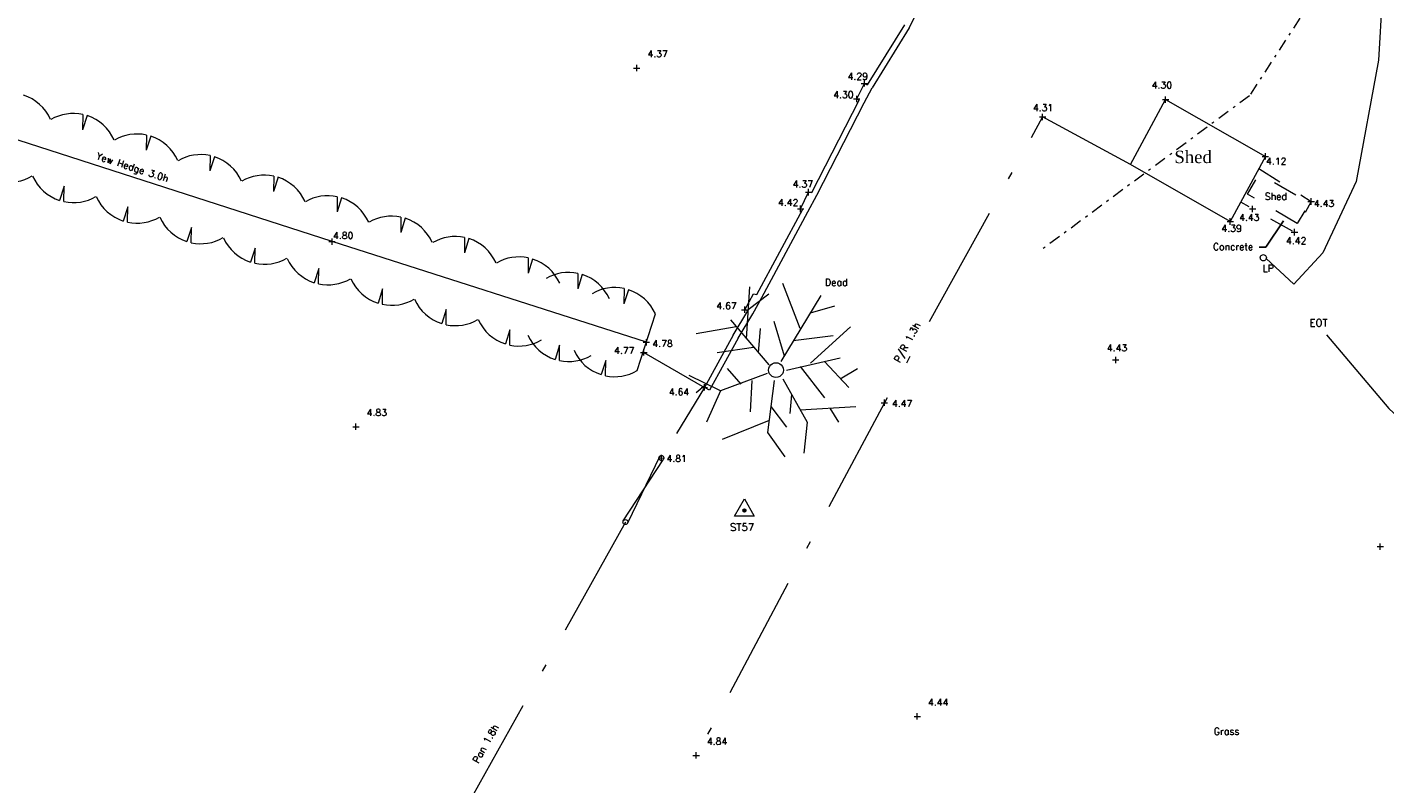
# Model space of a CAD drawing. Header units: metres. Extents: x 639013 to 639566, y 257273 to 257664.
# Tile 19 of 78: x 639257 to 639312, y 257319 to 257350. Entities that reach past the tile are written whole.
import ezdxf
from ezdxf.lldxf.tags import DXFTag

# ---------------------------------------------------------------- set-up
doc = ezdxf.new("R2010")
doc.units = ezdxf.units.M
for name, pattern in [('65208756-SWE-ZZ-XX-M-C-0002-FC06T002$0$03', [3, 1, -1, 1]), ('65208756-SWE-ZZ-XX-M-C-0002-FC06T002$0$18', [13.5, 5, -1.6, 0.3, -1.6, 5]), ('65208756-SWE-ZZ-XX-M-C-0002-FC06T002$0$DASHDOT', [0.96, 0.48, -0.24, 0, -0.24]), ('65208756-SWE-ZZ-XX-M-C-0002-FC06T002$0$DASHMIN', [0.42, 0.28, -0.14])]:
    doc.linetypes.add(name, pattern=pattern)
for name, color, linetype, lineweight in [('65208756-SWE-ZZ-XX-M-C-0002-FC06T002$0$0not0', 253, 'Continuous', 0), ('65208756-SWE-ZZ-XX-M-C-0002-FC06T002$0$Fence', 253, '65208756-SWE-ZZ-XX-M-C-0002-FC06T002$0$DASHDOT', 0), ('65208756-SWE-ZZ-XX-M-C-0002-FC06T002$0$Service_Electric', 253, '65208756-SWE-ZZ-XX-M-C-0002-FC06T002$0$ELEC', 0), ('65208756-SWE-ZZ-XX-M-C-0002-FC06T002$0$Service_Unidentified', 253, '65208756-SWE-ZZ-XX-M-C-0002-FC06T002$0$DASHMIN', 0), ('65208756-SWE-ZZ-XX-M-C-0002-FC06T002$0$SS_BUILD_TEMP', 253, '65208756-SWE-ZZ-XX-M-C-0002-FC06T002$0$03', 0), ('65208756-SWE-ZZ-XX-M-C-0002-FC06T002$0$SS_BUILDING', 253, 'Continuous', 0), ('65208756-SWE-ZZ-XX-M-C-0002-FC06T002$0$SS_CONTROL', 253, 'Continuous', 0), ('65208756-SWE-ZZ-XX-M-C-0002-FC06T002$0$SS_DETAIL', 253, '65208756-SWE-ZZ-XX-M-C-0002-FC06T002$0$03', 0), ('65208756-SWE-ZZ-XX-M-C-0002-FC06T002$0$SS_FENCE', 253, '65208756-SWE-ZZ-XX-M-C-0002-FC06T002$0$18', 0), ('65208756-SWE-ZZ-XX-M-C-0002-FC06T002$0$SS_GATE', 253, 'Continuous', 0), ('65208756-SWE-ZZ-XX-M-C-0002-FC06T002$0$SS_HEDGE', 253, 'Continuous', 0), ('65208756-SWE-ZZ-XX-M-C-0002-FC06T002$0$SS_INTERNAL', 253, 'Continuous', 0), ('65208756-SWE-ZZ-XX-M-C-0002-FC06T002$0$SS_TEXT_GEN', 253, 'Continuous', 0), ('65208756-SWE-ZZ-XX-M-C-0002-FC06T002$0$SS_TXT_LEV_BLD', 253, 'Continuous', 0), ('65208756-SWE-ZZ-XX-M-C-0002-FC06T002$0$SS_TXT_LEV_GEN', 253, 'Continuous', 0), ('65208756-SWE-ZZ-XX-M-C-0002-FC06T002$0$SS_TXT_LEV_PNT', 253, 'Continuous', 0), ('65208756-SWE-ZZ-XX-M-C-0002-FC06T002$0$SS_TXT_TREE', 253, 'Continuous', 0), ('65208756-SWE-ZZ-XX-M-C-0002-FC06T002$0$SS_TXT_UTL', 253, 'Continuous', 0), ('65208756-SWE-ZZ-XX-M-C-0002-FC06T002$0$SS_WALL', 253, 'Continuous', 0)]:
    doc.layers.add(name, color=color, linetype=linetype, lineweight=lineweight)
doc.layers.add('Z-Xref', color=7, linetype='Continuous')
doc.styles.add('65208756-SWE-ZZ-XX-M-C-0002-FC06T002$0$ROMANS', font='ROMANS')
doc.styles.add('65208756-SWE-ZZ-XX-M-C-0002-FC06T002$0$STANDARD', font='txt')
doc.styles.add('65208756-SWE-ZZ-XX-M-C-0002-FC06T002$0$surv', font='romantic.ttf', dxfattribs={"height": 0.5})
doc.linetypes.add('65208756-SWE-ZZ-XX-M-C-0002-FC06T002$0$ELEC', pattern='A,0.4,-0.2,0.4,-0.2,["E",65208756-SWE-ZZ-XX-M-C-0002-FC06T002$0$ROMANS,S=0.3,R=0,X=0,Y=-0.15],-0.6', length=1.8)
tags = doc.linetypes.add('65208756-SWE-ZZ-XX-M-C-0002-FC06T002$0$ELEC B3', pattern='A,0.4,-0.2,0.4,-0.2,["E(B3)",65208756-SWE-ZZ-XX-M-C-0002-FC06T002$0$ROMANS,S=0.25,R=0,X=0,Y=-0.15],-1.5', length=2.7).pattern_tags.tags
tags[10] = DXFTag(74, 10)
tags = doc.linetypes.add('65208756-SWE-ZZ-XX-M-C-0002-FC06T002$0$UNIDENT EML B3', pattern='A,0.4,-0.2,0.4,-0.2,["EML(B3)",65208756-SWE-ZZ-XX-M-C-0002-FC06T002$0$ROMANS,S=0.25,R=0,X=0,Y=-0.15],-1.8', length=3).pattern_tags.tags
tags[10] = DXFTag(74, 10)
doc.dimstyles.new('65208756-SWE-ZZ-XX-M-C-0002-FC06T002$0$STANDARD', dxfattribs={"dimtxt": 0.18, "dimasz": 0.18, "dimexe": 0.18, "dimexo": 0.0625, "dimgap": 0.09, "dimtad": 0, "dimtih": 1, "dimtoh": 1, "dimdec": 4, "dimzin": 0, "dimdsep": 46, "dimtxsty": '65208756-SWE-ZZ-XX-M-C-0002-FC06T002$0$STANDARD', "dimcen": 0.09, "dimadec": 0, "dimazin": 0, "dimtfac": 1, "dimtdec": 4, "dimtofl": 0, "dimtmove": 0, "dimatfit": 3, "dimfxl": 1, "dimtolj": 1, "dimtzin": 0, "dimarcsym": 0})

# ---------------------------------------------------------------- blocks, each defined once
blk = doc.blocks.new('65208756-SWE-ZZ-XX-M-C-0002-FC06T002')
at = {"layer": '65208756-SWE-ZZ-XX-M-C-0002-FC06T002$0$0not0', "linetype": 'Continuous'}
for p, q in [((639281.779, 257347.861), (639282.039, 257347.861)), ((639281.909, 257347.731), (639281.909, 257347.991)), ((639290.975, 257347.24), (639291.235, 257347.24)), ((639291.105, 257347.11), (639291.105, 257347.37)), ((639290.661, 257346.611), (639290.921, 257346.611)), ((639290.791, 257346.481), (639290.791, 257346.741)), ((639303.128, 257346.587), (639303.388, 257346.587)), ((639303.258, 257346.457), (639303.258, 257346.717)), ((639298.161, 257345.885), (639298.421, 257345.885)), ((639298.291, 257345.755), (639298.291, 257346.015)), ((639307.155, 257344.291), (639307.415, 257344.291)), ((639307.285, 257344.161), (639307.285, 257344.421)), ((639288.716, 257342.846), (639288.976, 257342.847)), ((639288.846, 257342.716), (639288.846, 257342.976)), ((639309.136, 257342.341), (639309.136, 257342.601)), ((639288.392, 257342.175), (639288.652, 257342.175)), ((639288.522, 257342.045), (639288.522, 257342.305)), ((639306.642, 257342.172), (639306.902, 257342.172)), ((639306.772, 257342.042), (639306.772, 257342.302)), ((639309.006, 257342.471), (639309.266, 257342.471)), ((639305.741, 257341.665), (639306.001, 257341.665)), ((639305.871, 257341.535), (639305.871, 257341.795)), ((639269.609, 257340.721), (639269.609, 257340.981)), ((639308.334, 257341.233), (639308.594, 257341.233)), ((639308.464, 257341.103), (639308.464, 257341.363)), ((639269.479, 257340.851), (639269.739, 257340.851)), ((639307.079, 257340.2), (639307.084, 257340.232)), ((639307.084, 257340.167), (639307.079, 257340.2)), ((639307.084, 257340.232), (639307.096, 257340.262)), ((639307.096, 257340.137), (639307.084, 257340.167)), ((639307.096, 257340.262), (639307.116, 257340.287)), ((639307.116, 257340.112), (639307.096, 257340.137)), ((639307.116, 257340.287), (639307.141, 257340.307)), ((639307.141, 257340.092), (639307.116, 257340.112)), ((639307.141, 257340.307), (639307.171, 257340.32)), ((639307.171, 257340.08), (639307.141, 257340.092)), ((639307.171, 257340.32), (639307.204, 257340.325)), ((639307.204, 257340.075), (639307.171, 257340.08)), ((639307.204, 257340.325), (639307.236, 257340.32)), ((639307.236, 257340.08), (639307.204, 257340.075)), ((639307.236, 257340.32), (639307.266, 257340.307)), ((639307.266, 257340.092), (639307.236, 257340.08)), ((639307.266, 257340.307), (639307.291, 257340.287)), ((639307.291, 257340.112), (639307.266, 257340.092)), ((639307.291, 257340.287), (639307.311, 257340.263)), ((639307.311, 257340.138), (639307.291, 257340.112)), ((639307.311, 257340.263), (639307.324, 257340.233)), ((639307.324, 257340.168), (639307.311, 257340.138)), ((639307.324, 257340.233), (639307.329, 257340.2)), ((639307.329, 257340.2), (639307.324, 257340.168)), ((639286.271, 257337.973), (639286.271, 257338.233)), ((639286.141, 257338.103), (639286.401, 257338.103)), ((639282.168, 257336.786), (639282.428, 257336.787)), ((639282.298, 257336.656), (639282.298, 257336.916)), ((639282.063, 257336.379), (639282.323, 257336.379)), ((639282.193, 257336.249), (639282.193, 257336.509)), ((639301.115, 257336.071), (639301.375, 257336.071)), ((639301.245, 257335.941), (639301.245, 257336.201)), ((639287.229, 257335.662), (639287.241, 257335.74)), ((639287.242, 257335.584), (639287.229, 257335.662)), ((639287.241, 257335.74), (639287.271, 257335.812)), ((639287.272, 257335.512), (639287.242, 257335.584)), ((639287.271, 257335.812), (639287.319, 257335.872)), ((639287.32, 257335.452), (639287.272, 257335.512)), ((639287.319, 257335.872), (639287.379, 257335.92)), ((639287.379, 257335.92), (639287.451, 257335.95)), ((639287.451, 257335.95), (639287.529, 257335.962)), ((639287.529, 257335.962), (639287.607, 257335.95)), ((639287.607, 257335.95), (639287.679, 257335.92)), ((639287.679, 257335.92), (639287.739, 257335.872)), ((639287.739, 257335.872), (639287.787, 257335.812)), ((639287.788, 257335.512), (639287.74, 257335.452)), ((639287.787, 257335.812), (639287.817, 257335.74)), ((639287.818, 257335.584), (639287.788, 257335.512)), ((639287.817, 257335.74), (639287.829, 257335.662)), ((639287.829, 257335.662), (639287.818, 257335.584)), ((639284.511, 257334.965), (639284.771, 257334.965)), ((639284.641, 257334.835), (639284.64, 257335.095)), ((639287.38, 257335.404), (639287.32, 257335.452)), ((639287.452, 257335.374), (639287.38, 257335.404)), ((639287.53, 257335.362), (639287.452, 257335.374)), ((639287.608, 257335.374), (639287.53, 257335.362)), ((639287.68, 257335.404), (639287.608, 257335.374)), ((639287.74, 257335.452), (639287.68, 257335.404)), ((639291.907, 257334.216), (639291.907, 257334.476)), ((639291.777, 257334.346), (639292.037, 257334.346)), ((639270.444, 257333.376), (639270.704, 257333.377)), ((639270.574, 257333.246), (639270.574, 257333.506)), ((639282.818, 257332.163), (639282.834, 257332.183)), ((639282.834, 257332.183), (639282.854, 257332.199)), ((639282.854, 257332.199), (639282.878, 257332.209)), ((639282.878, 257332.209), (639282.904, 257332.213)), ((639282.905, 257331.983), (639282.904, 257332.243)), ((639282.904, 257332.213), (639282.93, 257332.209)), ((639282.93, 257332.209), (639282.954, 257332.199)), ((639282.954, 257332.199), (639282.974, 257332.183)), ((639282.974, 257332.183), (639282.99, 257332.163)), ((639282.774, 257332.113), (639283.034, 257332.114)), ((639282.804, 257332.113), (639282.808, 257332.139)), ((639282.809, 257332.087), (639282.804, 257332.113)), ((639282.808, 257332.139), (639282.818, 257332.163)), ((639282.819, 257332.063), (639282.809, 257332.087)), ((639282.835, 257332.043), (639282.819, 257332.063)), ((639282.855, 257332.027), (639282.835, 257332.043)), ((639282.879, 257332.017), (639282.855, 257332.027)), ((639282.905, 257332.013), (639282.879, 257332.017)), ((639282.931, 257332.017), (639282.905, 257332.013)), ((639282.955, 257332.027), (639282.931, 257332.017)), ((639282.975, 257332.043), (639282.955, 257332.027)), ((639282.991, 257332.063), (639282.975, 257332.043)), ((639282.99, 257332.163), (639283, 257332.139)), ((639283.001, 257332.087), (639282.991, 257332.063)), ((639283, 257332.139), (639283.004, 257332.113)), ((639283.004, 257332.113), (639283.001, 257332.087)), ((639285.854, 257329.764), (639286.253, 257330.46)), ((639286.19, 257329.996), (639286.302, 257330.044)), ((639286.19, 257329.996), (639286.198, 257330.02)), ((639286.198, 257329.972), (639286.19, 257329.996)), ((639286.318, 257329.996), (639286.19, 257329.996)), ((639286.302, 257329.948), (639286.19, 257329.996)), ((639286.198, 257330.02), (639286.206, 257330.044)), ((639286.254, 257330.06), (639286.206, 257329.948)), ((639286.206, 257330.044), (639286.23, 257330.052)), ((639286.254, 257329.932), (639286.206, 257330.044)), ((639286.206, 257330.044), (639286.302, 257330.044)), ((639286.206, 257329.948), (639286.206, 257330.044)), ((639286.206, 257330.044), (639286.318, 257329.996)), ((639286.318, 257329.996), (639286.206, 257329.948)), ((639286.23, 257330.052), (639286.254, 257330.06)), ((639286.253, 257330.46), (639286.654, 257329.764)), ((639286.254, 257330.06), (639286.278, 257330.052)), ((639286.254, 257329.932), (639286.254, 257330.06)), ((639286.302, 257329.948), (639286.254, 257330.06)), ((639286.302, 257330.044), (639286.254, 257329.932)), ((639286.278, 257330.052), (639286.302, 257330.044)), ((639286.302, 257330.044), (639286.31, 257330.02)), ((639286.302, 257330.044), (639286.302, 257329.948)), ((639286.31, 257330.02), (639286.318, 257329.996)), ((639286.318, 257329.996), (639286.31, 257329.972)), ((639281.35, 257329.527), (639281.354, 257329.553)), ((639281.354, 257329.501), (639281.35, 257329.527)), ((639281.354, 257329.553), (639281.364, 257329.577)), ((639281.364, 257329.477), (639281.354, 257329.501)), ((639281.364, 257329.577), (639281.38, 257329.597)), ((639281.38, 257329.457), (639281.364, 257329.477)), ((639281.38, 257329.597), (639281.4, 257329.613)), ((639281.4, 257329.441), (639281.38, 257329.457)), ((639281.4, 257329.613), (639281.424, 257329.623)), ((639281.424, 257329.431), (639281.4, 257329.441)), ((639281.424, 257329.623), (639281.45, 257329.627)), ((639281.45, 257329.427), (639281.424, 257329.431)), ((639281.45, 257329.627), (639281.476, 257329.623)), ((639281.476, 257329.431), (639281.45, 257329.427)), ((639281.476, 257329.623), (639281.5, 257329.613)), ((639281.5, 257329.441), (639281.476, 257329.431)), ((639281.5, 257329.613), (639281.52, 257329.597)), ((639281.52, 257329.457), (639281.5, 257329.441)), ((639281.52, 257329.597), (639281.536, 257329.577)), ((639281.536, 257329.477), (639281.52, 257329.457)), ((639281.536, 257329.577), (639281.546, 257329.553)), ((639281.546, 257329.501), (639281.536, 257329.477)), ((639281.546, 257329.553), (639281.55, 257329.527)), ((639281.55, 257329.527), (639281.546, 257329.501)), ((639286.654, 257329.764), (639285.854, 257329.764)), ((639286.206, 257329.948), (639286.198, 257329.972)), ((639286.23, 257329.94), (639286.206, 257329.948)), ((639286.206, 257329.948), (639286.302, 257329.948)), ((639286.254, 257329.932), (639286.23, 257329.94)), ((639286.278, 257329.94), (639286.254, 257329.932)), ((639286.302, 257329.948), (639286.278, 257329.94)), ((639286.31, 257329.972), (639286.302, 257329.948)), ((639311.797, 257328.536), (639312.057, 257328.536)), ((639311.927, 257328.406), (639311.927, 257328.666)), ((639293.235, 257321.551), (639293.235, 257321.811)), ((639293.105, 257321.681), (639293.365, 257321.681)), ((639284.309, 257319.974), (639284.309, 257320.234)), ((639284.179, 257320.104), (639284.439, 257320.104))]:
    blk.add_line(p, q, dxfattribs=at)
at = {"layer": '65208756-SWE-ZZ-XX-M-C-0002-FC06T002$0$0not0'}
for p, q in [((639286.339, 257336.921), (639286.477, 257339.021)), ((639288.508, 257337.342), (639287.807, 257339.162)), ((639286.408, 257338.111), (639287.247, 257338.742)), ((639287.739, 257336.012), (639289.347, 257338.673)), ((639288.928, 257337.973), (639289.908, 257338.253)), ((639287.249, 257335.872), (639285.708, 257337.69)), ((639285.918, 257337.411), (639284.308, 257337.129)), ((639286.829, 257336.361), (639286.898, 257337.341)), ((639287.879, 257336.222), (639287.458, 257337.622)), ((639288.929, 257335.943), (639290.538, 257337.414)), ((639286.619, 257336.571), (639285.149, 257336.36)), ((639288.229, 257336.852), (639289.838, 257337.063)), ((639287.949, 257335.662), (639290.119, 257336.154)), ((639289.489, 257336.013), (639290.47, 257334.964)), ((639287.18, 257335.521), (639285.29, 257334.82)), ((639286.13, 257335.101), (639285.569, 257335.73)), ((639288.509, 257335.802), (639289.49, 257334.543)), ((639290.12, 257335.314), (639290.819, 257335.734)), ((639285.29, 257334.82), (639284.03, 257335.449)), ((639284.73, 257335.1), (639284.31, 257334.749)), ((639286.55, 257335.241), (639286.481, 257333.981)), ((639287.46, 257335.242), (639287.181, 257333.141)), ((639287.81, 257335.312), (639288.791, 257333.563)), ((639285.29, 257334.82), (639284.731, 257333.56)), ((639288.16, 257334.682), (639288.091, 257333.912)), ((639287.321, 257334.192), (639287.951, 257333.352)), ((639288.511, 257334.052), (639290.751, 257334.194)), ((639289.701, 257334.123), (639290.051, 257333.564)), ((639287.251, 257333.632), (639285.361, 257332.86)), ((639288.791, 257333.563), (639288.652, 257332.303)), ((639287.181, 257333.141), (639287.882, 257332.162))]:
    blk.add_line(p, q, dxfattribs=at)
at = {"layer": '65208756-SWE-ZZ-XX-M-C-0002-FC06T002$0$Fence'}
blk.add_lwpolyline([(639324.848, 257374.764), (639306.639, 257346.737), (639298.217, 257340.492)], dxfattribs=at)
at = {"layer": '65208756-SWE-ZZ-XX-M-C-0002-FC06T002$0$Service_Electric', "linetype": '65208756-SWE-ZZ-XX-M-C-0002-FC06T002$0$ELEC B3'}
for p, q in [((639311.999, 257350.721), (639311.858, 257348.173)), ((639311.858, 257348.173), (639310.946, 257343.277)), ((639310.946, 257343.277), (639309.611, 257340.395)), ((639309.611, 257340.395), (639308.441, 257339.138)), ((639308.441, 257339.138), (639307.324, 257340.168))]:
    blk.add_line(p, q, dxfattribs=at)
at = {"layer": '65208756-SWE-ZZ-XX-M-C-0002-FC06T002$0$Service_Unidentified', "linetype": '65208756-SWE-ZZ-XX-M-C-0002-FC06T002$0$UNIDENT EML B3'}
blk.add_lwpolyline([(639309.754, 257337.092), (639312.273, 257334.106), (639315.264, 257331.343)], dxfattribs=at)
at = {"layer": '65208756-SWE-ZZ-XX-M-C-0002-FC06T002$0$SS_BUILD_TEMP', "flags": 128}
blk.add_lwpolyline([(639308.576, 257341.583), (639306.56, 257342.772), (639307.048, 257343.598), (639309.064, 257342.409), (639308.576, 257341.583)], dxfattribs=at)
at = {"layer": '65208756-SWE-ZZ-XX-M-C-0002-FC06T002$0$SS_BUILDING', "flags": 128}
blk.add_lwpolyline([(639303.258, 257346.587), (639307.285, 257344.291), (639305.871, 257341.665), (639301.844, 257343.961)], close=True, dxfattribs=at)
at = {"layer": '65208756-SWE-ZZ-XX-M-C-0002-FC06T002$0$SS_DETAIL', "flags": 128}
blk.add_lwpolyline([(639307.022, 257343.801), (639309.136, 257342.471), (639308.464, 257341.233), (639306.289, 257342.44)], dxfattribs=at)
at = {"layer": '65208756-SWE-ZZ-XX-M-C-0002-FC06T002$0$SS_FENCE', "flags": 128}
for points in [[(639301.844, 257343.961), (639298.291, 257345.885), (639291.907, 257334.346), (639284.309, 257320.104)], [(639282.193, 257336.379), (639284.641, 257334.965), (639282.904, 257332.113)], [(639281.45, 257329.527), (639275.005, 257317.983), (639267.914, 257304.98), (639266.158, 257305.937)]]:
    blk.add_lwpolyline(points, dxfattribs=at)
at = {"layer": '65208756-SWE-ZZ-XX-M-C-0002-FC06T002$0$SS_GATE'}
for p, q in [((639282.834, 257332.183), (639281.536, 257329.477)), ((639281.364, 257329.577), (639282.975, 257332.043))]:
    blk.add_line(p, q, dxfattribs=at)
at = {"layer": '65208756-SWE-ZZ-XX-M-C-0002-FC06T002$0$SS_HEDGE'}
for p, q in [((639259.544, 257345.985), (639259.534, 257345.368)), ((639259.718, 257345.939), (639259.534, 257345.368)), ((639269.609, 257340.851), (639255.216, 257345.502)), ((639262.113, 257345.155), (639262.103, 257344.537)), ((639262.287, 257345.108), (639262.103, 257344.537)), ((639264.682, 257344.325), (639264.672, 257343.707)), ((639264.856, 257344.278), (639264.672, 257343.707)), ((639267.252, 257343.495), (639267.241, 257342.877)), ((639267.426, 257343.448), (639267.241, 257342.877)), ((639258.796, 257343.084), (639258.611, 257342.513)), ((639258.785, 257342.466), (639258.796, 257343.084)), ((639269.821, 257342.664), (639269.81, 257342.047)), ((639269.995, 257342.618), (639269.81, 257342.047)), ((639261.365, 257342.254), (639261.18, 257341.683)), ((639261.354, 257341.636), (639261.365, 257342.254)), ((639272.387, 257341.841), (639272.378, 257341.224)), ((639272.562, 257341.795), (639272.378, 257341.224)), ((639263.934, 257341.423), (639263.749, 257340.853)), ((639263.923, 257340.806), (639263.934, 257341.423)), ((639274.959, 257341.018), (639274.95, 257340.4)), ((639275.133, 257340.971), (639274.95, 257340.4)), ((639266.503, 257340.593), (639266.319, 257340.022)), ((639266.493, 257339.976), (639266.503, 257340.593)), ((639282.298, 257336.786), (639269.609, 257340.851)), ((639277.53, 257340.194), (639277.521, 257339.576)), ((639277.704, 257340.148), (639277.521, 257339.576)), ((639269.072, 257339.763), (639268.888, 257339.192)), ((639269.062, 257339.145), (639269.072, 257339.763)), ((639279.534, 257339.568), (639279.525, 257338.951)), ((639279.708, 257339.522), (639279.525, 257338.951)), ((639271.646, 257338.938), (639271.463, 257338.367)), ((639271.638, 257338.32), (639271.646, 257338.938)), ((639281.395, 257338.956), (639281.386, 257338.338)), ((639281.569, 257338.91), (639281.386, 257338.338)), ((639274.218, 257338.114), (639274.035, 257337.543)), ((639274.209, 257337.497), (639274.218, 257338.114)), ((639281.932, 257335.644), (639282.664, 257337.929)), ((639276.789, 257337.291), (639276.606, 257336.719)), ((639276.78, 257336.673), (639276.789, 257337.291)), ((639278.793, 257336.665), (639278.61, 257336.094)), ((639278.784, 257336.047), (639278.793, 257336.665)), ((639280.654, 257336.053), (639280.471, 257335.481)), ((639280.645, 257335.435), (639280.654, 257336.053))]:
    blk.add_line(p, q, dxfattribs=at)
for centre, start, end in [((639256.595, 257345.056), 23.9011, 72.0913), ((639259.165, 257344.226), 77.8304, 120.2815), ((639259.165, 257344.226), 23.9011, 72.0913), ((639261.734, 257343.396), 77.8304, 120.2815), ((639261.734, 257343.396), 23.9011, 72.0913), ((639264.303, 257342.565), 77.8304, 120.2815), ((639264.303, 257342.565), 23.9011, 72.0913), ((639256.595, 257345.056), 257.8304, 300.2815), ((639259.165, 257344.226), 203.9011, 252.0913), ((639266.872, 257341.735), 77.8304, 120.2815), ((639266.872, 257341.735), 23.9011, 72.0913), ((639259.165, 257344.226), 257.8304, 300.2815), ((639261.734, 257343.396), 203.9011, 252.0913), ((639269.441, 257340.905), 77.8304, 120.2815), ((639269.441, 257340.905), 23.9011, 72.0913), ((639261.734, 257343.396), 257.8304, 300.2815), ((639264.303, 257342.565), 203.9011, 252.0913), ((639272.012, 257340.081), 77.979, 120.4301), ((639272.012, 257340.081), 24.0497, 72.2399), ((639264.303, 257342.565), 257.8304, 300.2815), ((639266.872, 257341.735), 203.9011, 252.0913), ((639274.584, 257339.257), 77.979, 120.4301), ((639274.584, 257339.257), 24.0497, 72.2399), ((639266.872, 257341.735), 257.8304, 300.2815), ((639269.441, 257340.905), 203.9011, 252.0913), ((639277.155, 257338.434), 77.979, 120.4301), ((639277.155, 257338.434), 24.0497, 72.2399), ((639269.441, 257340.905), 257.8304, 300.2815), ((639272.012, 257340.081), 204.0497, 252.2399), ((639279.159, 257337.808), 77.979, 120.4301), ((639279.159, 257337.808), 24.0497, 72.2399), ((639281.02, 257337.196), 77.979, 120.4301), ((639281.02, 257337.196), 24.0497, 72.2399), ((639272.012, 257340.081), 257.979, 300.4301), ((639274.584, 257339.257), 204.0497, 252.2399), ((639274.584, 257339.257), 257.979, 300.4301), ((639277.155, 257338.434), 204.0497, 252.2399), ((639277.155, 257338.434), 257.979, 300.4301), ((639279.159, 257337.808), 204.0497, 252.2399), ((639279.159, 257337.808), 257.979, 300.4301), ((639281.02, 257337.196), 204.0497, 252.2399), ((639281.02, 257337.196), 257.979, 300.4301)]:
    blk.add_arc(centre, 1.8, start, end, dxfattribs=at)
at = {"layer": '65208756-SWE-ZZ-XX-M-C-0002-FC06T002$0$SS_WALL'}
for p, q in [((639292.905, 257349.488), (639293.246, 257350.149)), ((639292.711, 257349.609), (639291.213, 257347.186)), ((639292.905, 257349.488), (639291.407, 257347.066)), ((639290.791, 257346.611), (639291.105, 257347.24)), ((639291.095, 257346.455), (639291.407, 257347.066)), ((639291.105, 257347.24), (639291.213, 257347.186)), ((639288.978, 257342.831), (639290.892, 257346.559)), ((639289.182, 257342.727), (639291.095, 257346.455)), ((639290.791, 257346.611), (639290.892, 257346.559)), ((639288.522, 257342.175), (639288.846, 257342.846)), ((639288.818, 257342.049), (639289.182, 257342.727)), ((639288.846, 257342.846), (639288.978, 257342.831)), ((639286.756, 257338.709), (639288.617, 257342.157)), ((639286.957, 257338.601), (639288.818, 257342.049)), ((639288.617, 257342.157), (639288.522, 257342.175)), ((639286.271, 257338.103), (639286.623, 257338.743)), ((639286.623, 257338.743), (639286.756, 257338.709)), ((639286.594, 257337.939), (639286.957, 257338.601)), ((639285.805, 257337.068), (639286.398, 257338.056)), ((639286.001, 257336.95), (639286.594, 257337.939)), ((639286.398, 257338.056), (639286.271, 257338.103)), ((639285.805, 257337.068), (639284.641, 257334.965)), ((639286.005, 257336.957), (639284.841, 257334.854)), ((639284.841, 257334.854), (639284.641, 257334.965))]:
    blk.add_line(p, q, dxfattribs=at)
at = {"layer": '65208756-SWE-ZZ-XX-M-C-0002-FC06T002$0$Service_Unidentified', "style": '65208756-SWE-ZZ-XX-M-C-0002-FC06T002$0$ROMANS'}
blk.add_text('EOT', height=0.3, dxfattribs=at).set_placement((639309.066, 257337.423))
at = {"layer": '65208756-SWE-ZZ-XX-M-C-0002-FC06T002$0$SS_CONTROL', "style": '65208756-SWE-ZZ-XX-M-C-0002-FC06T002$0$ROMANS'}
blk.add_text('ST57', height=0.3, rotation=0.0408, dxfattribs=at).set_placement((639285.672, 257329.172))
at = {"layer": '65208756-SWE-ZZ-XX-M-C-0002-FC06T002$0$SS_INTERNAL', "style": '65208756-SWE-ZZ-XX-M-C-0002-FC06T002$0$surv'}
blk.add_text('Shed', height=0.5, rotation=0.0408, dxfattribs=at).set_placement((639303.614, 257344.02))
at = {"layer": '65208756-SWE-ZZ-XX-M-C-0002-FC06T002$0$SS_TEXT_GEN', "style": '65208756-SWE-ZZ-XX-M-C-0002-FC06T002$0$ROMANS'}
for s, rotation, p in [('Yew Hedge 3.0h', 342.0913, (639260.065, 257344.184)), ('P/R 1.3h', 61.5272, (639292.525, 257335.939)), ('Grass', 0.0408, (639305.205, 257320.939)), ('Pan 1.8h', 60.8243, (639275.508, 257319.765))]:
    blk.add_text(s, height=0.278, rotation=rotation, dxfattribs=at).set_placement(p)
at = {"layer": '65208756-SWE-ZZ-XX-M-C-0002-FC06T002$0$SS_TXT_LEV_BLD', "style": '65208756-SWE-ZZ-XX-M-C-0002-FC06T002$0$ROMANS'}
for s, p in [('4.30', (639302.7, 257347.032)), ('4.12', (639307.315, 257343.964)), ('4.39', (639305.513, 257341.248))]:
    blk.add_text(s, height=0.274, rotation=0.0408, dxfattribs=at).set_placement(p)
at = {"layer": '65208756-SWE-ZZ-XX-M-C-0002-FC06T002$0$SS_TXT_LEV_GEN', "style": '65208756-SWE-ZZ-XX-M-C-0002-FC06T002$0$ROMANS'}
for s, p in [('4.29', (639290.422, 257347.386)), ('4.30', (639289.841, 257346.647)), ('4.31', (639297.902, 257346.123)), ('4.37', (639288.207, 257343.039)), ('4.42', (639287.613, 257342.293)), ('4.43', (639309.244, 257342.253)), ('4.43', (639306.227, 257341.689)), ('4.80', (639269.648, 257340.958)), ('4.42', (639308.121, 257340.75)), ('4.67', (639285.123, 257338.12)), ('4.77', (639280.995, 257336.32)), ('4.78', (639282.541, 257336.598)), ('4.64', (639283.206, 257334.646)), ('4.47', (639292.214, 257334.181)), ('4.81', (639283.11, 257331.955)), ('4.84', (639284.742, 257320.538))]:
    blk.add_text(s, height=0.274, rotation=0.0408, dxfattribs=at).set_placement(p)
at = {"layer": '65208756-SWE-ZZ-XX-M-C-0002-FC06T002$0$SS_TXT_LEV_PNT', "style": '65208756-SWE-ZZ-XX-M-C-0002-FC06T002$0$ROMANS'}
for s, p in [('4.37', (639282.342, 257348.295)), ('4.43', (639300.887, 257336.422)), ('4.83', (639271.007, 257333.81)), ('4.44', (639293.668, 257322.115))]:
    blk.add_text(s, height=0.274, rotation=0.0408, dxfattribs=at).set_placement(p)
at = {"layer": '65208756-SWE-ZZ-XX-M-C-0002-FC06T002$0$SS_TXT_TREE', "style": '65208756-SWE-ZZ-XX-M-C-0002-FC06T002$0$ROMANS'}
blk.add_text('Dead', height=0.28, rotation=0.0408, dxfattribs=at).set_placement((639289.504, 257339.066))
at = {"layer": '65208756-SWE-ZZ-XX-M-C-0002-FC06T002$0$SS_TXT_UTL', "style": '65208756-SWE-ZZ-XX-M-C-0002-FC06T002$0$ROMANS'}
for s, p in [('Shed', (639307.264, 257342.542)), ('Concrete', (639305.171, 257340.511)), ('LP', (639307.182, 257339.633))]:
    blk.add_text(s, height=0.274, rotation=0.0408, dxfattribs=at).set_placement(p)
at = {"layer": '65208756-SWE-ZZ-XX-M-C-0002-FC06T002$0$SS_TXT_UTL'}
blk.add_leader([(639308.021, 257341.695), (639307.309, 257340.627), (639307.037, 257340.627)], dimstyle='65208756-SWE-ZZ-XX-M-C-0002-FC06T002$0$STANDARD', override={"dimgap": 0.09, "dimtad": 0}, dxfattribs=at)

msp = doc.modelspace()

# ---------------------------------------------------------------- block references
at = {"layer": 'Z-Xref', "linetype": 'Continuous'}
msp.add_blockref('65208756-SWE-ZZ-XX-M-C-0002-FC06T002', (0, 0), dxfattribs=at)

doc.saveas('drawing.dxf')
